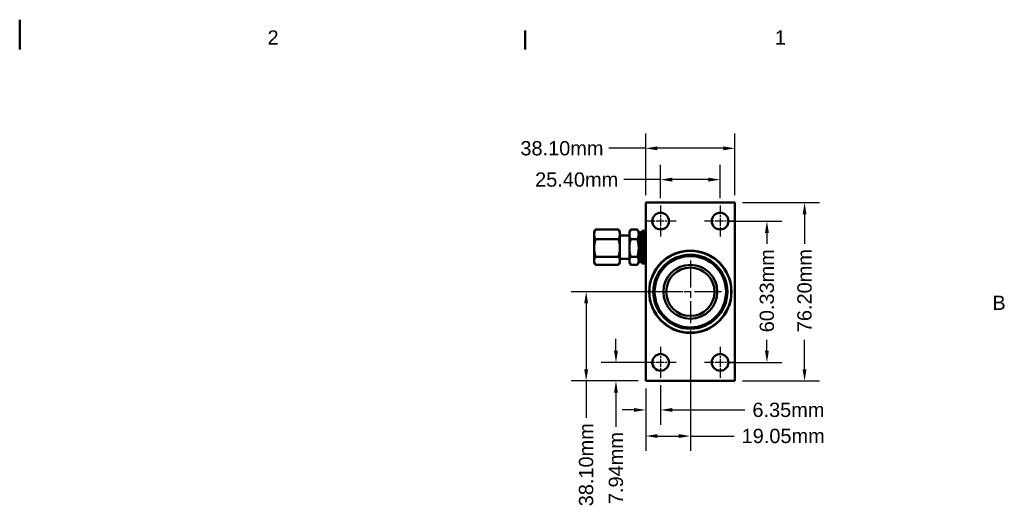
# Model space of a CAD drawing. Header units: millimetres. Extents: x 7 to 857, y -1 to 540.
# Tile 3 of 3: x 432 to 852, y 332 to 540. Entities that reach past the tile are written whole.
import ezdxf

# ---------------------------------------------------------------- set-up
doc = ezdxf.new("R2010")
doc.units = ezdxf.units.MM
doc.header["$LTSCALE"] = 2
doc.linetypes.add('CHAIN', pattern=[0.7087, 0.4724, -0.0591, 0.1181, -0.0591])
doc.layers.get('0').update_dxf_attribs({"lineweight": 25})
for name, color, linetype, lineweight in [('Border_0', 7, 'Continuous', 50), ('Border_2', 7, 'Continuous', 50), ('Center Mark(CL)', 7, 'Continuous', 25), ('Dimensions(CL)', 7, 'Continuous', 25), ('Visible Edges(CL)', 7, 'Continuous', 50)]:
    doc.layers.add(name, color=color, linetype=linetype, lineweight=lineweight)
doc.styles.add('ALIGNED-CL', font='arial.ttf')
doc.dimstyles.new('MM-2PLC-CL', dxfattribs={"dimscale": 2, "dimtxt": 3.048, "dimasz": 2.5, "dimexe": 3.175, "dimexo": 1.5875, "dimgap": 1.6002, "dimtad": 0, "dimtoh": 1, "dimrnd": 1e-08, "dimzin": 0, "dimdsep": 46, "dimtxsty": 'ALIGNED-CL', "dimcen": 0.09, "dimdle": 10, "dimclrd": 7, "dimclre": 7, "dimclrt": 250, "dimadec": 1, "dimazin": 0, "dimtfac": 1, "dimtofl": 0, "dimtmove": 0, "dimatfit": 3, "dimfxl": 0, "dimtolj": 1, "dimtzin": 0, "dimlwd": 25, "dimlwe": 25, "dimarcsym": 0})

# ---------------------------------------------------------------- blocks, each defined once
blk = doc.blocks.new('Borders Default Border')
at = {"layer": 'Border_0'}
blk.add_line((323.85, 263.65), (323.85, 267.72), dxfattribs=at)
at = {"layer": 'Border_0', "flags": 128}
blk.add_lwpolyline([(215.9, 270), (215.9, 263.65)], dxfattribs=at)
at = {"layer": 'Border_2', "char_height": 3.05, "attachment_point": 7, "style": 'ALIGNED-CL'}
for s, insert in [('2', (268.82, 264.67)), ('1', (377.13, 264.67)), ('B', (423.59, 208.02))]:
    blk.add_mtext(s, dxfattribs=dict(at, insert=insert))
blk = doc.blocks.new('*D25')
at = {"layer": 'Defpoints', "color": 0, "linetype": 'Continuous'}
for p in [(686.44, 393.64), (705.5, 393.64), (699.15, 385.7)]:
    blk.add_point(p, dxfattribs=at)
at = {"layer": 'Dimensions(CL)', "color": 7, "linetype": 'Continuous', "lineweight": 25}
for p, q in [((686.44, 398.64), (686.44, 403.64)), ((702.33, 393.64), (680.09, 393.64)), ((695.98, 385.7), (680.09, 385.7)), ((686.44, 380.7), (686.44, 366.12))]:
    blk.add_line(p, q, dxfattribs=at)
at = {"layer": 'Dimensions(CL)', "color": 7, "linetype": 'Continuous'}
for points in [[(685.61, 398.64), (687.27, 398.64), (686.44, 393.64)], [(685.61, 380.7), (687.27, 380.7), (686.44, 385.7)]]:
    blk.add_solid(points, dxfattribs=at)
at = {"layer": 'Dimensions(CL)', "color": 250, "linetype": 'Continuous', "lineweight": 25, "insert": (686.44, 333.11), "char_height": 6.096, "attachment_point": 4, "rotation": 90, "style": 'ALIGNED-CL'}
blk.add_mtext('\\A1;7.94mm', dxfattribs=at)
blk = doc.blocks.new('*D26')
at = {"layer": 'Defpoints', "color": 0, "linetype": 'Continuous'}
for p in [(673.71, 423.8), (718.2, 423.8), (699.15, 385.7)]:
    blk.add_point(p, dxfattribs=at)
at = {"layer": 'Dimensions(CL)', "color": 7, "linetype": 'Continuous', "lineweight": 25}
for p, q in [((715.03, 423.8), (667.36, 423.8)), ((673.71, 418.8), (673.71, 390.7)), ((695.98, 385.7), (667.36, 385.7)), ((673.71, 385.7), (673.71, 369.96))]:
    blk.add_line(p, q, dxfattribs=at)
at = {"layer": 'Dimensions(CL)', "color": 7, "linetype": 'Continuous'}
for points in [[(672.87, 418.8), (674.54, 418.8), (673.71, 423.8)], [(672.87, 390.7), (674.54, 390.7), (673.71, 385.7)]]:
    blk.add_solid(points, dxfattribs=at)
at = {"layer": 'Dimensions(CL)', "color": 250, "linetype": 'Continuous', "lineweight": 25, "insert": (673.71, 332.17), "char_height": 6.096, "attachment_point": 4, "rotation": 90, "style": 'ALIGNED-CL'}
blk.add_mtext('\\A1;38.10mm', dxfattribs=at)
blk = doc.blocks.new('*D27')
at = {"layer": 'Defpoints', "color": 0, "linetype": 'Continuous'}
for p in [(705.5, 387.02), (699.15, 385.7), (705.5, 373.32)]:
    blk.add_point(p, dxfattribs=at)
at = {"layer": 'Dimensions(CL)', "color": 7, "linetype": 'Continuous', "lineweight": 25}
for p, q in [((705.5, 383.84), (705.5, 366.97)), ((699.15, 382.53), (699.15, 366.97)), ((694.15, 373.32), (689.15, 373.32)), ((710.5, 373.32), (741.51, 373.32))]:
    blk.add_line(p, q, dxfattribs=at)
at = {"layer": 'Dimensions(CL)', "color": 7, "linetype": 'Continuous'}
for points in [[(694.15, 374.16), (694.15, 372.49), (699.15, 373.32)], [(710.5, 374.16), (710.5, 372.49), (705.5, 373.32)]]:
    blk.add_solid(points, dxfattribs=at)
at = {"layer": 'Dimensions(CL)', "color": 250, "linetype": 'Continuous', "lineweight": 25, "insert": (744.71, 373.32), "char_height": 6.096, "attachment_point": 4, "style": 'ALIGNED-CL'}
blk.add_mtext('\\A1;6.35mm', dxfattribs=at)
blk = doc.blocks.new('*D28')
at = {"layer": 'Defpoints', "color": 0, "linetype": 'Continuous'}
for p in [(718.2, 410.43), (699.15, 385.7), (718.2, 362.18)]:
    blk.add_point(p, dxfattribs=at)
at = {"layer": 'Dimensions(CL)', "color": 7, "linetype": 'Continuous', "lineweight": 25}
for p, q in [((718.2, 407.26), (718.2, 355.83)), ((699.15, 382.53), (699.15, 355.83)), ((704.15, 362.18), (713.2, 362.18)), ((718.2, 362.18), (736.9, 362.18))]:
    blk.add_line(p, q, dxfattribs=at)
at = {"layer": 'Dimensions(CL)', "color": 7, "linetype": 'Continuous'}
for points in [[(704.15, 363.02), (704.15, 361.35), (699.15, 362.18)], [(713.2, 363.02), (713.2, 361.35), (718.2, 362.18)]]:
    blk.add_solid(points, dxfattribs=at)
at = {"layer": 'Dimensions(CL)', "color": 250, "linetype": 'Continuous', "lineweight": 25, "insert": (740.1, 362.18), "char_height": 6.096, "attachment_point": 4, "style": 'ALIGNED-CL'}
blk.add_mtext('\\A1;19.05mm', dxfattribs=at)
blk = doc.blocks.new('*D29')
at = {"layer": 'Defpoints', "color": 0, "linetype": 'Continuous'}
for p in [(730.9, 453.96), (730.9, 393.64), (750.9, 393.64)]:
    blk.add_point(p, dxfattribs=at)
at = {"layer": 'Dimensions(CL)', "color": 7, "linetype": 'Continuous', "lineweight": 25}
for p, q in [((734.08, 453.96), (757.25, 453.96)), ((750.9, 448.96), (750.9, 444.32)), ((750.9, 398.64), (750.9, 403.29)), ((734.08, 393.64), (757.25, 393.64))]:
    blk.add_line(p, q, dxfattribs=at)
at = {"layer": 'Dimensions(CL)', "color": 7, "linetype": 'Continuous'}
for points in [[(750.07, 448.96), (751.73, 448.96), (750.9, 453.96)], [(750.07, 398.64), (751.73, 398.64), (750.9, 393.64)]]:
    blk.add_solid(points, dxfattribs=at)
at = {"layer": 'Dimensions(CL)', "color": 250, "linetype": 'Continuous', "lineweight": 25, "insert": (750.9, 406.49), "char_height": 6.096, "attachment_point": 4, "rotation": 90, "style": 'ALIGNED-CL'}
blk.add_mtext('\\A1;60.33mm', dxfattribs=at)
blk = doc.blocks.new('*D30')
at = {"layer": 'Defpoints', "color": 0, "linetype": 'Continuous'}
for p in [(737.25, 461.9), (737.25, 385.7), (766.98, 385.7)]:
    blk.add_point(p, dxfattribs=at)
at = {"layer": 'Dimensions(CL)', "color": 7, "linetype": 'Continuous', "lineweight": 25}
for p, q in [((740.43, 461.9), (773.33, 461.9)), ((766.98, 456.9), (766.98, 444.28)), ((766.98, 390.7), (766.98, 403.33)), ((740.43, 385.7), (773.33, 385.7))]:
    blk.add_line(p, q, dxfattribs=at)
at = {"layer": 'Dimensions(CL)', "color": 7, "linetype": 'Continuous'}
for points in [[(766.14, 456.9), (767.81, 456.9), (766.98, 461.9)], [(766.14, 390.7), (767.81, 390.7), (766.98, 385.7)]]:
    blk.add_solid(points, dxfattribs=at)
at = {"layer": 'Dimensions(CL)', "color": 250, "linetype": 'Continuous', "lineweight": 25, "insert": (766.98, 406.53), "char_height": 6.096, "attachment_point": 4, "rotation": 90, "style": 'ALIGNED-CL'}
blk.add_mtext('\\A1;76.20mm', dxfattribs=at)
blk = doc.blocks.new('*D31')
at = {"layer": 'Defpoints', "color": 0, "linetype": 'Continuous'}
for p in [(730.9, 471.69), (705.5, 460.58), (730.9, 460.58)]:
    blk.add_point(p, dxfattribs=at)
at = {"layer": 'Dimensions(CL)', "color": 7, "linetype": 'Continuous', "lineweight": 25}
for p, q in [((705.5, 463.76), (705.5, 478.04)), ((730.9, 463.76), (730.9, 478.04)), ((705.5, 471.69), (689.81, 471.69)), ((725.9, 471.69), (710.5, 471.69))]:
    blk.add_line(p, q, dxfattribs=at)
at = {"layer": 'Dimensions(CL)', "color": 7, "linetype": 'Continuous'}
for points in [[(710.5, 472.52), (710.5, 470.85), (705.5, 471.69)], [(725.9, 472.52), (725.9, 470.85), (730.9, 471.69)]]:
    blk.add_solid(points, dxfattribs=at)
at = {"layer": 'Dimensions(CL)', "color": 250, "linetype": 'Continuous', "lineweight": 25, "insert": (651.91, 471.69), "char_height": 6.096, "attachment_point": 4, "style": 'ALIGNED-CL'}
blk.add_mtext('\\A1;25.40mm', dxfattribs=at)
blk = doc.blocks.new('*D32')
at = {"layer": 'Defpoints', "color": 0, "linetype": 'Continuous'}
for p in [(737.25, 485.06), (699.15, 461.9), (737.25, 461.9)]:
    blk.add_point(p, dxfattribs=at)
at = {"layer": 'Dimensions(CL)', "color": 7, "linetype": 'Continuous', "lineweight": 25}
for p, q in [((699.15, 465.08), (699.15, 491.41)), ((737.25, 465.08), (737.25, 491.41)), ((699.15, 485.06), (683.41, 485.06)), ((732.25, 485.06), (704.15, 485.06))]:
    blk.add_line(p, q, dxfattribs=at)
at = {"layer": 'Dimensions(CL)', "color": 7, "linetype": 'Continuous'}
for points in [[(704.15, 485.89), (704.15, 484.22), (699.15, 485.06)], [(732.25, 485.89), (732.25, 484.22), (737.25, 485.06)]]:
    blk.add_solid(points, dxfattribs=at)
at = {"layer": 'Dimensions(CL)', "color": 250, "linetype": 'Continuous', "lineweight": 25, "insert": (645.62, 485.06), "char_height": 6.096, "attachment_point": 4, "style": 'ALIGNED-CL'}
blk.add_mtext('\\A1;38.10mm', dxfattribs=at)

msp = doc.modelspace()

# ---------------------------------------------------------------- linework, layer by layer
at = {"layer": 'Center Mark(CL)', "linetype": 'CHAIN', "ltscale": 3.677408}
for p, q in [((705.501, 460.584), (705.501, 447.344)), ((730.901, 460.584), (730.901, 447.344)), ((712.121, 453.964), (698.881, 453.964)), ((737.521, 453.964), (724.281, 453.964)), ((705.501, 400.259), (705.501, 387.019)), ((730.901, 400.259), (730.901, 387.019)), ((712.121, 393.639), (698.881, 393.639)), ((737.521, 393.639), (724.281, 393.639))]:
    msp.add_line(p, q, dxfattribs=at)
at = {"layer": 'Center Mark(CL)', "linetype": 'CHAIN', "ltscale": 12.275292}
for p, q in [((718.201, 437.168), (718.201, 410.435)), ((731.568, 423.802), (704.834, 423.802))]:
    msp.add_line(p, q, dxfattribs=at)
at = {"layer": 'Visible Edges(CL)'}
for p, q in [((699.151, 461.902), (737.251, 461.902)), ((699.151, 385.702), (699.151, 461.902)), ((737.251, 461.902), (737.251, 385.702)), ((677.122, 449.352), (677.587, 450.158)), ((687.541, 450.348), (677.702, 450.348)), ((688.122, 449.352), (687.656, 450.158)), ((692.151, 449.352), (692.616, 450.158)), ((695.571, 450.348), (692.732, 450.348)), ((696.151, 449.352), (695.686, 450.158)), ((677.122, 448.313), (677.122, 449.352)), ((677.122, 442.53), (677.122, 448.313)), ((687.541, 446.278), (677.702, 446.278)), ((688.122, 449.352), (688.122, 448.313)), ((688.122, 448.313), (688.122, 442.53)), ((692.151, 447.852), (688.122, 447.852)), ((692.151, 448.313), (692.151, 449.352)), ((692.151, 442.53), (692.151, 448.313)), ((695.571, 446.278), (692.732, 446.278)), ((696.151, 449.352), (696.151, 448.313)), ((696.931, 449.202), (696.151, 449.202)), ((696.151, 448.313), (696.151, 442.53)), ((696.931, 449.202), (696.931, 436.502)), ((697.151, 448.982), (696.931, 449.202)), ((697.151, 448.002), (697.651, 449.852)), ((697.151, 448.982), (697.151, 436.722)), ((697.651, 449.852), (697.651, 435.852)), ((698.651, 449.852), (697.651, 449.852)), ((698.651, 449.852), (698.651, 435.852)), ((699.151, 448.002), (698.651, 449.852)), ((677.122, 437.069), (677.122, 442.53)), ((688.122, 442.53), (688.122, 437.069)), ((692.151, 437.069), (692.151, 442.53)), ((696.151, 442.53), (696.151, 437.069)), ((687.541, 438.782), (677.702, 438.782)), ((692.151, 437.852), (688.122, 437.852)), ((695.571, 438.782), (692.732, 438.782)), ((697.151, 437.702), (697.651, 435.852)), ((699.151, 437.702), (698.651, 435.852)), ((677.122, 436.352), (677.122, 437.069)), ((677.122, 436.352), (677.587, 435.546)), ((687.541, 435.355), (677.702, 435.355)), ((688.122, 436.352), (687.656, 435.546)), ((688.122, 437.069), (688.122, 436.352)), ((692.151, 436.352), (692.151, 437.069)), ((692.151, 436.352), (692.616, 435.546)), ((695.571, 435.355), (692.732, 435.355)), ((696.151, 436.352), (695.686, 435.546)), ((696.151, 437.069), (696.151, 436.352)), ((696.931, 436.502), (696.151, 436.502)), ((697.151, 436.722), (696.931, 436.502)), ((698.651, 435.852), (697.651, 435.852)), ((737.251, 385.702), (699.151, 385.702))]:
    msp.add_line(p, q, dxfattribs=at)
for centre, radius in [((705.501, 453.964), 3.572), ((730.901, 453.964), 3.572), ((718.201, 423.802), 17.59), ((718.201, 423.802), 17.462), ((718.201, 423.802), 15.812), ((718.201, 423.802), 15.748), ((718.201, 423.802), 15.24), ((718.201, 423.802), 11.509), ((718.201, 423.802), 10.319), ((705.501, 393.639), 3.572), ((730.901, 393.639), 3.572)]:
    msp.add_circle(centre, radius, dxfattribs=at)
for points, weights in [([(677.122, 448.313), (677.122, 449.258), (677.702, 450.348)], [1, 1.03799156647, 1.00007075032]), ([(677.702, 450.348), (677.641, 450.252), (677.587, 450.158)], [1.00007075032, 1.003928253, 1.00700021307]), ([(687.656, 450.158), (687.602, 450.252), (687.541, 450.348)], [1.00700021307, 1.003928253, 1.00007075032]), ([(687.541, 450.348), (688.122, 449.258), (688.122, 448.313)], [1.00007075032, 1.03799156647, 1]), ([(692.151, 448.313), (692.151, 449.258), (692.732, 450.348)], [1, 1.03799156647, 1.00007075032]), ([(692.732, 450.348), (692.671, 450.252), (692.616, 450.158)], [1.00007075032, 1.003928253, 1.00700021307]), ([(695.686, 450.158), (695.632, 450.252), (695.571, 450.348)], [1.00700021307, 1.003928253, 1.00007075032]), ([(695.571, 450.348), (696.151, 449.258), (696.151, 448.313)], [1.00007075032, 1.03799156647, 1]), ([(677.702, 446.278), (677.122, 447.369), (677.122, 448.313)], [1.00007075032, 1.03799156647, 1]), ([(677.122, 442.53), (677.122, 444.27), (677.702, 446.278)], [1, 1.03799156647, 1.00007075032]), ([(688.122, 448.313), (688.122, 447.369), (687.541, 446.278)], [1, 1.03799156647, 1.00007075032]), ([(687.541, 446.278), (688.122, 444.27), (688.122, 442.53)], [1.00007075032, 1.03799156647, 1]), ([(692.732, 446.278), (692.151, 447.369), (692.151, 448.313)], [1.00007075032, 1.03799156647, 1]), ([(692.151, 442.53), (692.151, 444.27), (692.732, 446.278)], [1, 1.03799156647, 1.00007075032]), ([(696.151, 448.313), (696.151, 447.369), (695.571, 446.278)], [1, 1.03799156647, 1.00007075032]), ([(695.571, 446.278), (696.151, 444.27), (696.151, 442.53)], [1.00007075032, 1.03799156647, 1]), ([(677.702, 438.782), (677.122, 440.791), (677.122, 442.53)], [1.00007075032, 1.03799156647, 1]), ([(688.122, 442.53), (688.122, 440.791), (687.541, 438.782)], [1, 1.03799156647, 1.00007075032]), ([(692.732, 438.782), (692.151, 440.791), (692.151, 442.53)], [1.00007075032, 1.03799156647, 1]), ([(696.151, 442.53), (696.151, 440.791), (695.571, 438.782)], [1, 1.03799156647, 1.00007075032]), ([(677.122, 437.069), (677.122, 437.864), (677.702, 438.782)], [1, 1.03799156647, 1.00007075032]), ([(687.541, 438.782), (688.122, 437.864), (688.122, 437.069)], [1.00007075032, 1.03799156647, 1]), ([(692.151, 437.069), (692.151, 437.864), (692.732, 438.782)], [1, 1.03799156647, 1.00007075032]), ([(695.571, 438.782), (696.151, 437.864), (696.151, 437.069)], [1.00007075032, 1.03799156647, 1]), ([(677.702, 435.355), (677.122, 436.274), (677.122, 437.069)], [1.00007075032, 1.03799156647, 1]), ([(688.122, 437.069), (688.122, 436.274), (687.541, 435.355)], [1, 1.03799156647, 1.00007075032]), ([(692.732, 435.355), (692.151, 436.274), (692.151, 437.069)], [1.00007075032, 1.03799156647, 1]), ([(696.151, 437.069), (696.151, 436.274), (695.571, 435.355)], [1, 1.03799156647, 1.00007075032])]:
    msp.add_rational_spline(points, weights, degree=2, dxfattribs=at)

# ---------------------------------------------------------------- block references
at = {"xscale": 2, "yscale": 2, "zscale": 2}
msp.add_blockref('Borders Default Border', (0, 0), dxfattribs=at)

# ---------------------------------------------------------------- dimensions: what is measured, and where the dimension line sits
at = {"layer": 'Dimensions(CL)', "color": 7, "linetype": 'Continuous', "lineweight": 25}
for base, p1, p2, angle, override, picture, middle in [((737.251, 485.055), (699.151, 461.902), (737.251, 461.902), 180, {"dimtoh": 0, "dimdec": 2, "dimtp": 0, "dimtm": 0, "dimtdec": 2, "dimatfit": 2}, '*D32', (662.912, 485.055)), ((730.901, 471.686), (705.501, 460.584), (730.901, 460.584), 180, {"dimtoh": 0, "dimdec": 2, "dimtp": 0, "dimtm": 0, "dimtdec": 2, "dimatfit": 2}, '*D31', (669.262, 471.686)), ((766.976, 385.702), (737.251, 461.902), (737.251, 385.702), 90, {"dimtoh": 0, "dimdec": 2, "dimtp": 0, "dimtm": 0, "dimtdec": 2, "dimatfit": 1}, '*D30', (766.976, 423.802)), ((750.901141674, 393.639231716), (730.901141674, 453.964231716), (730.901141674, 393.639231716), 90, {"dimtoh": 0, "dimdec": 2, "dimtp": 0, "dimtm": 0, "dimtdec": 2, "dimatfit": 1}, '*D29', (750.901141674, 423.801731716)), ((673.708, 423.802), (699.151, 385.702), (718.201, 423.802), 90, {"dimtoh": 0, "dimdec": 2, "dimtp": 0, "dimtm": 0, "dimtdec": 2, "dimatfit": 2}, '*D26', (673.708, 349.463)), ((686.441, 393.639), (699.151, 385.702), (705.501, 393.639), 90, {"dimtoh": 0, "dimdec": 2, "dimtp": 0, "dimtm": 0, "dimtdec": 2, "dimatfit": 1}, '*D25', (686.441, 348.016))]:
    dim = msp.add_linear_dim(base=base, p1=p1, p2=p2, angle=angle, text='<>mm', dimstyle='MM-2PLC-CL', override=override, dxfattribs=at)
    dim.commit()
    dim.dimension.update_dxf_attribs({"geometry": picture, "text_midpoint": middle, "dimtype": 160})
for base, p2, override, picture, middle in [((718.201, 362.183), (718.201, 410.435), {"dimtoh": 0, "dimdec": 2, "dimtp": 0, "dimtm": 0, "dimtdec": 2, "dimatfit": 2}, '*D28', (757.108, 362.183)), ((705.501, 373.324), (705.501, 387.019), {"dimtoh": 0, "dimdec": 2, "dimtp": 0, "dimtm": 0, "dimtdec": 2, "dimatfit": 1}, '*D27', (759.655, 373.324))]:
    dim = msp.add_linear_dim(base=base, p1=(699.151, 385.702), p2=p2, text='<>mm', dimstyle='MM-2PLC-CL', override=override, dxfattribs=at)
    dim.commit()
    dim.dimension.update_dxf_attribs({"geometry": picture, "text_midpoint": middle, "dimtype": 160})

doc.saveas('drawing.dxf')
